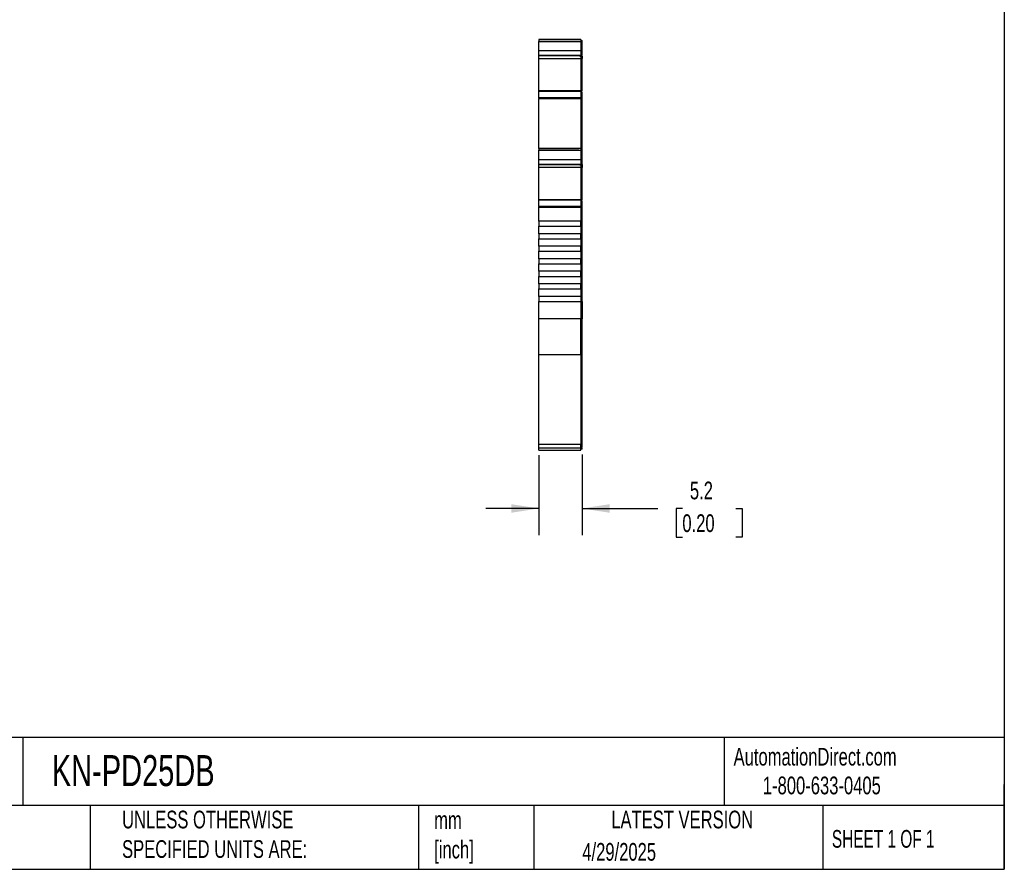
# Model space of a CAD drawing. Header units: millimetres. Extents: x 6 to 273, y 6 to 210.
# Tile 5 of 8: x 155 to 273, y 6 to 108. Entities that reach past the tile are written whole.
import ezdxf

# ---------------------------------------------------------------- set-up
doc = ezdxf.new("R2010")
doc.units = ezdxf.units.MM
doc.linetypes.add('SLD-Solid', pattern=[0])
doc.layers.add('DIMENSIONS', color=140, linetype='SLD-Solid', lineweight=25)
doc.layers.add('TEXT', color=140, linetype='SLD-Solid', lineweight=25)
doc.styles.add('SLDTEXTSTYLE0', font='TXT', dxfattribs={"width": 0.7})
doc.styles.add('SLDTEXTSTYLE1', font='TXT', dxfattribs={"width": 0.65})
doc.dimstyles.new('SLDDIMSTYLE1', dxfattribs={"dimtxt": 2.158008, "dimasz": 3.302, "dimexe": 0, "dimexo": 0.0625, "dimgap": 0.539502, "dimtad": 0, "dimtih": 1, "dimtoh": 1, "dimrnd": 1e-09, "dimzin": 12, "dimdsep": 46, "dimtxsty": 'SLDTEXTSTYLE0', "dimsah": 1, "dimcen": 0.09, "dimadec": 0, "dimazin": 3, "dimtfac": 1, "dimtmove": 0, "dimatfit": 0, "dimfxl": 0, "dimfrac": 2, "dimtolj": 1, "dimtzin": 12, "dimarcsym": 0})

# ---------------------------------------------------------------- blocks, each defined once
blk = doc.blocks.new('_D_3')
at = {"layer": 'DIMENSIONS'}
for p, q in [((217.43, 55.88), (217.43, 46.32)), ((222.58, 55.97), (222.58, 46.32)), ((217.43, 49.5), (211.08, 49.5)), ((222.58, 49.5), (231.64, 49.5)), ((234.57, 49.5), (233.84, 49.5)), ((233.84, 49.5), (233.84, 46.07)), ((240.98, 49.5), (241.71, 49.5)), ((241.71, 49.5), (241.71, 46.07)), ((233.84, 46.07), (234.57, 46.07)), ((241.71, 46.07), (240.98, 46.07))]:
    blk.add_line(p, q, dxfattribs=at)
for points in [[(217.43, 49.5), (214.13, 50.01), (214.13, 48.99)], [(222.58, 49.5), (225.88, 48.99), (225.88, 50.01)]]:
    blk.add_solid(points, dxfattribs=at)
at = {"layer": 'DIMENSIONS', "char_height": 2.117, "attachment_point": 1, "style": 'SLDTEXTSTYLE0'}
for s, insert in [('5.2', (235.47, 52.71)), ('0.20', (234.57, 48.8))]:
    blk.add_mtext(s, dxfattribs=dict(at, insert=insert))

msp = doc.modelspace()

# ---------------------------------------------------------------- linework, layer by layer
for p, q in [((217.432, 105.573), (222.432, 105.573)), ((217.432, 105.573), (217.432, 105.351)), ((217.432, 105.573), (217.826, 105.573)), ((218.307, 105.573), (217.432, 105.573)), ((217.826, 105.573), (217.432, 105.573)), ((217.432, 105.351), (222.432, 105.351)), ((217.432, 104.225), (217.432, 105.351)), ((217.932, 105.573), (218.232, 105.573)), ((217.932, 105.573), (217.932, 105.573)), ((218.232, 105.573), (217.932, 105.573)), ((218.032, 105.573), (218.032, 105.573)), ((218.233, 105.573), (218.032, 105.573)), ((218.032, 105.573), (218.233, 105.573)), ((218.232, 105.573), (218.307, 105.573)), ((218.232, 105.573), (218.232, 105.573)), ((218.232, 105.573), (218.232, 105.573)), ((218.432, 105.573), (218.232, 105.573)), ((221.782, 105.573), (218.233, 105.573)), ((218.233, 105.573), (221.782, 105.573)), ((221.582, 105.573), (218.432, 105.573)), ((221.782, 105.573), (221.582, 105.573)), ((222.432, 105.573), (221.707, 105.573)), ((221.982, 105.573), (221.782, 105.573)), ((221.782, 105.573), (221.982, 105.573)), ((221.782, 105.573), (222.082, 105.573)), ((221.782, 105.573), (221.782, 105.573)), ((221.782, 105.573), (221.782, 105.573)), ((222.082, 105.573), (221.782, 105.573)), ((221.982, 105.573), (221.982, 105.573)), ((222.082, 105.573), (222.082, 105.573)), ((222.182, 105.573), (222.182, 105.573)), ((222.432, 105.573), (222.432, 105.351)), ((222.432, 105.473), (222.582, 105.473)), ((222.432, 105.473), (222.582, 105.473)), ((222.432, 105.473), (222.582, 105.473)), ((222.432, 105.351), (222.432, 104.225)), ((222.432, 105.325), (222.582, 105.325)), ((222.582, 104.268), (222.582, 105.325)), ((222.432, 104.225), (217.432, 104.225)), ((217.432, 103.666), (217.432, 104.225)), ((222.432, 103.666), (217.432, 103.666)), ((217.432, 103.666), (217.432, 103.65)), ((217.432, 103.65), (222.332, 103.65)), ((217.432, 103.32), (217.432, 103.611)), ((222.332, 103.65), (222.332, 103.611)), ((222.432, 103.611), (222.332, 103.611)), ((222.332, 103.603), (222.432, 103.603)), ((222.432, 104.268), (222.582, 104.268)), ((222.432, 104.225), (222.432, 103.666)), ((222.432, 103.758), (222.582, 103.758)), ((222.432, 103.747), (222.582, 103.747)), ((222.432, 103.708), (222.582, 103.708)), ((222.432, 103.703), (222.582, 103.703)), ((222.432, 103.691), (222.582, 103.691)), ((222.432, 103.65), (222.432, 103.666)), ((222.432, 103.65), (222.432, 103.611)), ((222.432, 103.611), (222.432, 103.603)), ((222.432, 103.608), (222.432, 103.32)), ((222.582, 103.758), (222.582, 104.268)), ((222.582, 103.747), (222.582, 103.758)), ((217.432, 103.32), (222.432, 103.32)), ((217.432, 99.497), (217.432, 103.32)), ((222.432, 103.32), (222.432, 99.497)), ((222.582, 103.295), (222.432, 103.295)), ((222.582, 99.428), (222.582, 103.295)), ((217.432, 99.465), (222.432, 99.465)), ((217.432, 99.395), (217.432, 99.465)), ((217.432, 99.395), (222.432, 99.395)), ((217.432, 98.622), (217.432, 99.395)), ((222.432, 99.465), (222.432, 99.395)), ((222.432, 99.395), (222.432, 98.622)), ((222.432, 99.364), (222.582, 99.364)), ((222.432, 99.301), (222.582, 99.301)), ((222.582, 98.596), (222.582, 99.301)), ((222.432, 98.622), (217.432, 98.622)), ((217.432, 98.622), (217.432, 98.544)), ((217.432, 98.544), (222.432, 98.544)), ((217.432, 92.558), (217.432, 98.544)), ((222.432, 98.622), (222.432, 98.544)), ((222.432, 98.596), (222.582, 98.596)), ((222.432, 98.544), (222.432, 92.558)), ((222.432, 98.544), (222.582, 98.544)), ((222.582, 92.522), (222.582, 98.544)), ((222.432, 92.558), (217.432, 92.558)), ((217.432, 92.558), (217.432, 92.336)), ((217.432, 92.558), (217.826, 92.558)), ((217.826, 92.558), (217.432, 92.558)), ((218.307, 92.558), (217.432, 92.558)), ((217.432, 92.558), (217.432, 92.558)), ((217.432, 92.558), (217.432, 92.558)), ((217.432, 92.336), (222.432, 92.336)), ((217.432, 91.21), (217.432, 92.336)), ((218.232, 92.558), (217.932, 92.558)), ((217.932, 92.558), (217.932, 92.558)), ((217.932, 92.558), (218.232, 92.558)), ((218.233, 92.558), (218.032, 92.558)), ((218.032, 92.558), (218.032, 92.558)), ((218.032, 92.558), (218.233, 92.558)), ((218.307, 92.558), (218.232, 92.558)), ((218.232, 92.558), (218.232, 92.558)), ((218.232, 92.558), (218.232, 92.558)), ((218.232, 92.558), (218.432, 92.558)), ((221.782, 92.558), (218.233, 92.558)), ((218.233, 92.558), (221.782, 92.558)), ((218.432, 92.558), (221.582, 92.558)), ((221.582, 92.558), (221.782, 92.558)), ((221.782, 92.558), (221.707, 92.558)), ((222.432, 92.558), (221.707, 92.558)), ((221.782, 92.558), (221.782, 92.558)), ((221.782, 92.558), (222.082, 92.558)), ((222.082, 92.558), (221.782, 92.558)), ((221.782, 92.558), (221.782, 92.558)), ((221.782, 92.558), (221.982, 92.558)), ((221.982, 92.558), (221.782, 92.558)), ((221.982, 92.558), (221.982, 92.558)), ((222.082, 92.558), (222.082, 92.558)), ((222.182, 92.558), (222.182, 92.558)), ((222.432, 92.558), (222.432, 92.336)), ((222.432, 92.558), (222.432, 92.558)), ((222.432, 92.458), (222.582, 92.458)), ((222.432, 92.458), (222.582, 92.458)), ((222.432, 92.336), (222.432, 91.21)), ((222.432, 92.31), (222.582, 92.31)), ((222.582, 91.253), (222.582, 92.31)), ((222.432, 91.21), (217.432, 91.21)), ((217.432, 90.651), (217.432, 91.21)), ((222.432, 90.651), (217.432, 90.651)), ((217.432, 90.651), (217.432, 90.635)), ((217.432, 90.635), (222.332, 90.635)), ((222.332, 90.635), (222.332, 90.597)), ((222.432, 91.253), (222.582, 91.253)), ((222.432, 91.21), (222.432, 90.651)), ((222.432, 90.743), (222.582, 90.743)), ((222.432, 90.693), (222.582, 90.693)), ((222.432, 90.688), (222.582, 90.688)), ((222.432, 90.677), (222.582, 90.677)), ((222.582, 90.743), (222.582, 91.253)), ((222.582, 90.688), (222.582, 90.693)), ((217.432, 90.306), (217.432, 90.597)), ((217.432, 90.306), (222.432, 90.306)), ((217.432, 86.482), (217.432, 90.306)), ((222.332, 90.597), (222.432, 90.597)), ((222.332, 90.588), (222.432, 90.588)), ((222.432, 90.593), (222.432, 90.306)), ((222.432, 90.306), (222.432, 86.482)), ((222.582, 90.28), (222.432, 90.28)), ((222.582, 86.414), (222.582, 90.28)), ((217.432, 86.45), (222.432, 86.45)), ((217.432, 86.381), (217.432, 86.45)), ((222.432, 86.381), (217.432, 86.381)), ((217.432, 85.607), (217.432, 86.381)), ((222.432, 86.45), (222.432, 86.381)), ((222.432, 86.381), (222.432, 85.607)), ((222.432, 86.349), (222.582, 86.349)), ((222.432, 86.286), (222.582, 86.286)), ((222.582, 85.581), (222.582, 86.286)), ((222.432, 85.607), (217.432, 85.607)), ((217.432, 85.529), (222.432, 85.529)), ((217.432, 83.858), (217.432, 85.529)), ((222.432, 85.581), (222.582, 85.581)), ((222.432, 85.529), (222.432, 83.858)), ((222.432, 85.529), (222.582, 85.529)), ((222.582, 83.858), (222.582, 85.529)), ((222.432, 83.858), (217.432, 83.858)), ((222.432, 83.858), (222.582, 83.858)), ((222.582, 74.258), (222.582, 83.858)), ((217.432, 83.258), (222.432, 83.258)), ((217.432, 82.358), (217.432, 83.258)), ((222.432, 83.258), (222.432, 82.358)), ((222.432, 82.358), (217.432, 82.358)), ((217.432, 81.758), (222.432, 81.758)), ((217.432, 80.858), (217.432, 81.758)), ((222.432, 81.758), (222.432, 80.858)), ((222.432, 80.858), (217.432, 80.858)), ((217.432, 80.258), (222.432, 80.258)), ((217.432, 79.358), (217.432, 80.258)), ((222.432, 80.258), (222.432, 79.358)), ((222.432, 79.358), (217.432, 79.358)), ((217.432, 78.758), (222.432, 78.758)), ((217.432, 77.858), (217.432, 78.758)), ((222.432, 77.858), (217.432, 77.858)), ((222.432, 78.758), (222.432, 77.858)), ((217.432, 77.258), (222.432, 77.258)), ((217.432, 76.358), (217.432, 77.258)), ((222.432, 77.258), (222.432, 76.358)), ((222.432, 76.358), (217.432, 76.358)), ((217.432, 75.758), (222.432, 75.758)), ((217.432, 74.858), (217.432, 75.758)), ((222.432, 75.758), (222.432, 74.858)), ((222.432, 74.858), (217.432, 74.858)), ((217.432, 74.858), (217.432, 74.258)), ((217.432, 74.258), (222.432, 74.258)), ((217.432, 72.197), (217.432, 74.258)), ((222.432, 74.858), (222.432, 74.258)), ((222.432, 74.258), (222.432, 72.197)), ((222.432, 74.258), (222.582, 74.258)), ((222.582, 74.258), (222.582, 72.197)), ((222.432, 72.197), (217.432, 72.197)), ((217.432, 67.907), (217.432, 72.197)), ((222.432, 67.907), (222.432, 72.197)), ((222.582, 72.197), (222.432, 72.197)), ((217.432, 67.907), (222.432, 67.907)), ((217.432, 57.154), (217.432, 67.907)), ((222.432, 67.993), (222.582, 67.993)), ((222.432, 67.907), (222.432, 57.154)), ((222.582, 57.24), (222.582, 67.993)), ((222.432, 57.154), (217.432, 57.154)), ((217.432, 56.748), (217.432, 57.154)), ((217.432, 56.748), (222.432, 56.748)), ((217.432, 56.486), (217.432, 56.748)), ((222.432, 57.24), (222.582, 57.24)), ((222.432, 56.748), (222.432, 57.154)), ((222.432, 56.848), (222.582, 56.848)), ((222.432, 56.486), (222.432, 56.748)), ((222.582, 56.586), (222.432, 56.586)), ((217.432, 56.486), (222.432, 56.486))]:
    msp.add_line(p, q)
at = {"flags": 128}
for points in [[(222.182, 105.573), (222.146, 105.573), (222.039, 105.573), (221.864, 105.573), (221.625, 105.573), (221.33, 105.573), (220.987, 105.573), (220.606, 105.573), (220.197, 105.573), (219.773, 105.573), (219.344, 105.573), (218.923, 105.573), (218.523, 105.573), (218.153, 105.573), (217.826, 105.573)], [(217.826, 105.573), (218.153, 105.573), (218.523, 105.573), (218.923, 105.573), (219.344, 105.573), (219.773, 105.573), (220.197, 105.573), (220.606, 105.573), (220.987, 105.573), (221.33, 105.573), (221.625, 105.573), (221.864, 105.573), (222.039, 105.573), (222.146, 105.573), (222.182, 105.573)], [(221.707, 105.573), (221.724, 105.573), (221.749, 105.573), (221.767, 105.573), (221.779, 105.573), (221.782, 105.573)], [(217.826, 92.558), (218.153, 92.558), (218.523, 92.558), (218.923, 92.558), (219.344, 92.558), (219.773, 92.558), (220.197, 92.558), (220.606, 92.558), (220.987, 92.558), (221.33, 92.558), (221.625, 92.558), (221.864, 92.558), (222.039, 92.558), (222.146, 92.558), (222.182, 92.558)], [(222.182, 92.558), (222.146, 92.558), (222.039, 92.558), (221.864, 92.558), (221.625, 92.558), (221.33, 92.558), (220.987, 92.558), (220.606, 92.558), (220.197, 92.558), (219.773, 92.558), (219.344, 92.558), (218.923, 92.558), (218.523, 92.558), (218.153, 92.558), (217.826, 92.558)]]:
    msp.add_lwpolyline(points, dxfattribs=at)
for points, knots in [([(222.582, 105.325), (222.582, 105.367), (222.582, 105.405), (222.582, 105.458), (222.582, 105.473), (222.582, 105.473)], [0, 0, 0, 0, 0.5, 0.5, 1, 1, 1, 1]), ([(222.582, 103.639), (222.582, 103.591), (222.582, 103.479), (222.582, 103.362), (222.582, 103.295)], [0, 0, 0, 0, 0.42219645, 1, 1, 1, 1]), ([(222.582, 92.31), (222.582, 92.352), (222.582, 92.39), (222.582, 92.443), (222.582, 92.458), (222.582, 92.458)], [0, 0, 0, 0, 0.5, 0.5, 1, 1, 1, 1]), ([(222.582, 90.624), (222.582, 90.576), (222.582, 90.464), (222.582, 90.347), (222.582, 90.28)], [0, 0, 0, 0, 0.4221958, 1, 1, 1, 1]), ([(217.432, 83.858), (217.432, 83.858), (217.432, 83.826), (217.432, 83.715), (217.432, 83.637), (217.432, 83.48), (217.432, 83.401), (217.432, 83.29), (217.432, 83.258), (217.432, 83.258)], [0, 0, 0, 0, 0.25, 0.25, 0.5, 0.5, 0.75, 0.75, 1, 1, 1, 1]), ([(222.432, 83.258), (222.432, 83.258), (222.432, 83.29), (222.432, 83.401), (222.432, 83.48), (222.432, 83.637), (222.432, 83.715), (222.432, 83.826), (222.432, 83.858), (222.432, 83.858)], [0, 0, 0, 0, 0.25, 0.25, 0.5, 0.5, 0.75, 0.75, 1, 1, 1, 1]), ([(217.432, 82.358), (217.432, 82.358), (217.432, 82.326), (217.432, 82.215), (217.432, 82.137), (217.432, 81.98), (217.432, 81.901), (217.432, 81.79), (217.432, 81.758), (217.432, 81.758)], [0, 0, 0, 0, 0.25, 0.25, 0.5, 0.5, 0.75, 0.75, 1, 1, 1, 1]), ([(222.432, 81.758), (222.432, 81.758), (222.432, 81.79), (222.432, 81.901), (222.432, 81.98), (222.432, 82.137), (222.432, 82.215), (222.432, 82.326), (222.432, 82.358), (222.432, 82.358)], [0, 0, 0, 0, 0.25, 0.25, 0.5, 0.5, 0.75, 0.75, 1, 1, 1, 1]), ([(217.432, 80.858), (217.432, 80.858), (217.432, 80.826), (217.432, 80.715), (217.432, 80.637), (217.432, 80.48), (217.432, 80.401), (217.432, 80.29), (217.432, 80.258), (217.432, 80.258)], [0, 0, 0, 0, 0.25, 0.25, 0.5, 0.5, 0.75, 0.75, 1, 1, 1, 1]), ([(222.432, 80.258), (222.432, 80.258), (222.432, 80.29), (222.432, 80.401), (222.432, 80.48), (222.432, 80.637), (222.432, 80.715), (222.432, 80.826), (222.432, 80.858), (222.432, 80.858)], [0, 0, 0, 0, 0.25, 0.25, 0.5, 0.5, 0.75, 0.75, 1, 1, 1, 1]), ([(217.432, 79.358), (217.432, 79.358), (217.432, 79.326), (217.432, 79.215), (217.432, 79.137), (217.432, 78.98), (217.432, 78.901), (217.432, 78.79), (217.432, 78.758), (217.432, 78.758)], [0, 0, 0, 0, 0.25, 0.25, 0.5, 0.5, 0.75, 0.75, 1, 1, 1, 1]), ([(222.432, 78.758), (222.432, 78.758), (222.432, 78.79), (222.432, 78.901), (222.432, 78.98), (222.432, 79.137), (222.432, 79.215), (222.432, 79.326), (222.432, 79.358), (222.432, 79.358)], [0, 0, 0, 0, 0.25, 0.25, 0.5, 0.5, 0.75, 0.75, 1, 1, 1, 1]), ([(217.432, 77.858), (217.432, 77.858), (217.432, 77.826), (217.432, 77.715), (217.432, 77.637), (217.432, 77.48), (217.432, 77.401), (217.432, 77.29), (217.432, 77.258), (217.432, 77.258)], [0, 0, 0, 0, 0.25, 0.25, 0.5, 0.5, 0.75, 0.75, 1, 1, 1, 1]), ([(222.432, 77.258), (222.432, 77.258), (222.432, 77.29), (222.432, 77.401), (222.432, 77.48), (222.432, 77.637), (222.432, 77.715), (222.432, 77.826), (222.432, 77.858), (222.432, 77.858)], [0, 0, 0, 0, 0.25, 0.25, 0.5, 0.5, 0.75, 0.75, 1, 1, 1, 1]), ([(217.432, 76.358), (217.432, 76.358), (217.432, 76.326), (217.432, 76.215), (217.432, 76.137), (217.432, 75.98), (217.432, 75.901), (217.432, 75.79), (217.432, 75.758), (217.432, 75.758)], [0, 0, 0, 0, 0.25, 0.25, 0.5, 0.5, 0.75, 0.75, 1, 1, 1, 1]), ([(222.432, 75.758), (222.432, 75.758), (222.432, 75.79), (222.432, 75.901), (222.432, 75.98), (222.432, 76.137), (222.432, 76.215), (222.432, 76.326), (222.432, 76.358), (222.432, 76.358)], [0, 0, 0, 0, 0.25, 0.25, 0.5, 0.5, 0.75, 0.75, 1, 1, 1, 1]), ([(222.582, 67.993), (222.582, 68.425), (222.582, 69.048), (222.582, 70.513), (222.582, 71.355), (222.582, 72.197)], [0, 0, 0, 0, 0.5, 0.5, 1, 1, 1, 1]), ([(222.582, 56.861), (222.582, 56.857), (222.582, 56.832), (222.582, 56.941), (222.582, 57.14), (222.582, 57.24)], [0, 0, 0, 0, 0.0858756, 0.5429378, 1, 1, 1, 1]), ([(222.582, 56.586), (222.582, 56.595), (222.582, 56.611), (222.582, 56.738), (222.582, 56.787)], [0, 0, 0, 0, 0.6125065, 1, 1, 1, 1])]:
    msp.add_open_spline(points, degree=3, knots=knots)
for points in [[(222.582, 98.544), (222.582, 98.562), (222.582, 98.579), (222.582, 98.596)], [(217.432, 85.607), (217.432, 85.582), (217.432, 85.555), (217.432, 85.529)], [(222.432, 85.529), (222.432, 85.555), (222.432, 85.582), (222.432, 85.607)], [(222.582, 85.529), (222.582, 85.547), (222.582, 85.564), (222.582, 85.581)]]:
    msp.add_open_spline(points, degree=3)
at = {"layer": 'TEXT'}
for p, q in [((273.05, 209.55), (273.05, 6.35)), ((273.05, 22.126), (6.35, 22.126)), ((155.759, 22.126), (155.759, 13.97)), ((239.575, 22.126), (239.575, 13.97)), ((273.05, 6.35), (273.05, 16.51)), ((273.05, 13.97), (6.35, 13.97)), ((163.78, 13.97), (163.78, 6.35)), ((203.024, 13.97), (203.024, 6.35)), ((216.812, 13.97), (216.812, 6.35)), ((251.349, 13.97), (251.349, 6.35)), ((6.35, 6.35), (273.05, 6.35))]:
    msp.add_line(p, q, dxfattribs=at)

# ---------------------------------------------------------------- texts
for s, insert, char_height, attachment_point, style in [('KN-PD25DB', (159.208, 20.006), 3.7042, 1, 'SLDTEXTSTYLE0'), ('AutomationDirect.com', (240.695, 20.877), 2.11667, 1, 'SLDTEXTSTYLE0'), ('1-800-633-0405', (244.192, 17.437), 2.11667, 1, 'SLDTEXTSTYLE0'), ('UNLESS OTHERWISE ^JSPECIFIED UNITS ARE:', (167.608, 13.361), 2.11667, 1, 'SLDTEXTSTYLE0'), ('LATEST VERSION', (234.552, 13.364), 2.11667, 2, 'SLDTEXTSTYLE0'), ('mm^J[inch]', (204.907, 13.297), 2.1167, 1, 'SLDTEXTSTYLE0'), ('SHEET 1 OF 1', (252.441, 11.051), 2.11667, 1, 'SLDTEXTSTYLE1'), ('4/29/2025', (222.613, 9.497), 2.1167, 1, 'SLDTEXTSTYLE0')]:
    msp.add_mtext(s, dxfattribs=dict(at, insert=insert, char_height=char_height, attachment_point=attachment_point, style=style))

# ---------------------------------------------------------------- dimensions: what is measured, and where the dimension line sits
at = {"layer": 'DIMENSIONS'}
dim = msp.add_linear_dim(base=(222.582, 49.499), p1=(217.432, 57.154), p2=(222.582, 57.24), angle=0, dimstyle='SLDDIMSTYLE1', dxfattribs=at)
dim.commit()
dim.dimension.update_dxf_attribs({"geometry": '_D_3', "text_midpoint": (237.774, 49.499), "dimtype": 160})

doc.saveas('drawing.dxf')
